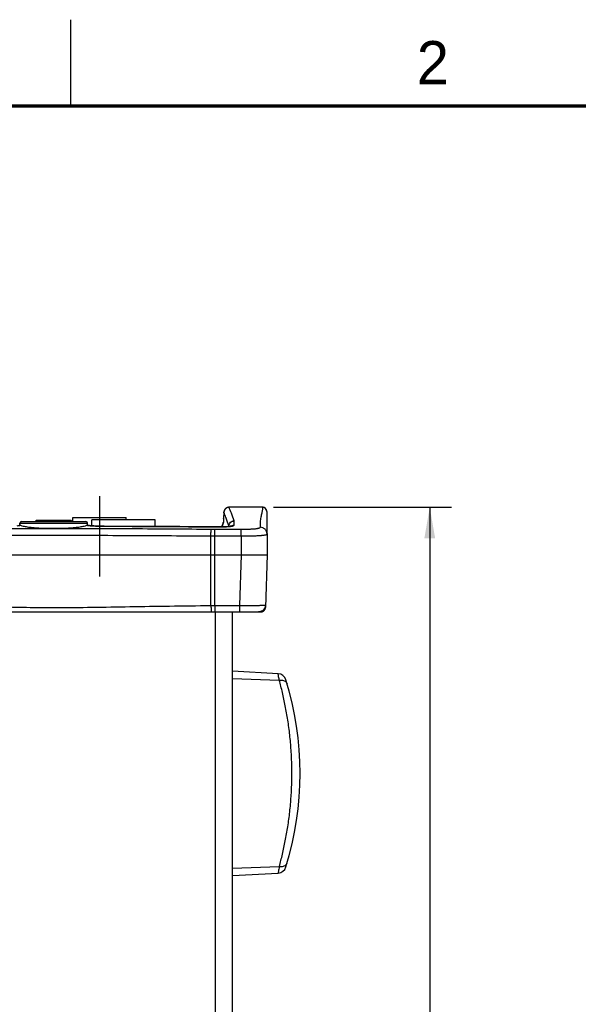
# Model space of a CAD drawing. Header units: inches. Extents: x 0 to 34, y 0 to 22.
# Tile 97 of 98: x 25.2 to 28.4, y 16.3 to 22. Entities that reach past the tile are written whole.
import ezdxf

# ---------------------------------------------------------------- set-up
doc = ezdxf.new("R2010")
doc.units = ezdxf.units.IN
doc.header["$LTSCALE"] = 1.87
doc.header["$MEASUREMENT"] = 0
doc.linetypes.add('CENTER', pattern=[0.6, 0.375, -0.075, 0.075, -0.075])
doc.layers.get('0').update_dxf_attribs({"linetype": 'CONTINUOUS'})
doc.layers.add('DEFAULT_1', color=7, linetype='CENTER')
doc.layers.add('DIMENSIONS', color=7, linetype='CONTINUOUS')
doc.styles.get("Standard").update_dxf_attribs({"font": 'txt', "width": 0.8})
doc.dimstyles.new('DIMSTYLE_1', dxfattribs={"dimtxt": 0.125, "dimasz": 0.18, "dimexe": 0.18, "dimexo": 0.0625, "dimgap": 0.09, "dimtad": 0, "dimtih": 1, "dimtoh": 1, "dimdec": 3, "dimzin": 4, "dimdsep": 46, "dimtxsty": 'STANDARD', "dimblk": '_FILLED', "dimblk1": '_FILLED', "dimblk2": '_FILLED', "dimcen": 0.09, "dimadec": 0, "dimazin": 0, "dimtp": 0.001, "dimtm": 0.001, "dimtfac": 1, "dimtdec": 3, "dimtofl": 0, "dimtmove": 0, "dimatfit": 3, "dimldrblk": '_FILLED', "dimfxl": 1, "dimtolj": 1, "dimtzin": 4, "dimarcsym": 0})

# ---------------------------------------------------------------- blocks, each defined once
blk = doc.blocks.new('_FILLED')
at = {"color": 0, "linetype": 'BYBLOCK'}
blk.add_solid([(0, 0), (-1, 0.174), (-1, -0.174)], dxfattribs=at)
blk = doc.blocks.new('*D2')
at = {"layer": 'DIMENSIONS', "color": 2, "linetype": 'CONTINUOUS'}
for p, q in [((26.6728, 19.1783), (27.7025, 19.1783)), ((27.5775, 19.1783), (27.5775, 14.2614)), ((27.5775, 8.3784), (27.5775, 14.0114)), ((26.6728, 8.3784), (27.7025, 8.3784))]:
    blk.add_line(p, q, dxfattribs=at)
at = {"layer": 'DIMENSIONS', "color": 2, "linetype": 'CONTINUOUS', "xscale": 0.18, "yscale": 0.18, "zscale": 0.18}
for p, rotation in [((27.5775, 19.1783), 90), ((27.5775, 8.3784), 270)]:
    blk.add_blockref('_FILLED', p, dxfattribs=dict(at, rotation=rotation))
at = {"layer": 'DIMENSIONS', "color": 2, "linetype": 'CONTINUOUS', "width": 0.8}
for s, p in [('10.800', (26.815, 14.0739)), ('[', (27.54, 14.0739)), ('274.32', (27.64, 14.0739)), (']', (28.24, 14.0739))]:
    blk.add_text(s, height=0.125, dxfattribs=at).set_placement(p)

msp = doc.modelspace()

# ---------------------------------------------------------------- linework, layer by layer
at = {"color": 2, "linetype": 'CONTINUOUS'}
msp.add_line((25.5, 22), (25.5, 21.5), dxfattribs=at)
at = {"color": 7, "linetype": 'CONTINUOUS'}
for p, q in [((26.3866, 19.1495), (26.3849, 19.1146)), ((26.3866, 19.149), (26.3866, 19.1495)), ((26.6103, 19.1783), (26.4164, 19.1783)), ((26.4165, 19.1783), (26.4166, 19.1783)), ((26.4169, 19.1783), (26.4169, 19.1783)), ((26.6103, 19.1783), (26.4169, 19.1783)), ((26.6103, 19.1783), (26.6103, 19.1783)), ((26.6353, 19.1533), (26.6352, 19.1552)), ((26.6353, 19.1533), (26.6375, 18.9033)), ((25.2167, 19.0953), (25.5883, 19.0953)), ((25.2955, 19.0953), (25.3035, 19.1033)), ((25.3035, 19.1033), (25.5015, 19.1033)), ((25.5095, 19.0953), (25.5015, 19.1033)), ((25.5135, 19.0953), (25.5135, 19.1183)), ((25.5135, 19.1183), (25.8215, 19.1183)), ((25.6235, 19.0713), (25.6235, 19.1063)), ((25.9885, 19.1063), (25.6235, 19.1063)), ((25.8215, 19.1063), (25.8215, 19.1183)), ((25.9885, 19.0674), (25.9885, 19.1063)), ((26.3836, 19.0919), (26.3737, 19.065)), ((26.3835, 19.0909), (26.3834, 19.0904)), ((26.3837, 19.0931), (26.3835, 19.0909)), ((26.3849, 19.1143), (26.3849, 19.1146)), ((26.4453, 19.075), (26.4461, 19.0992)), ((25.2096, 19.0745), (25.2052, 19.0738)), ((25.2063, 19.0746), (25.2067, 19.0857)), ((25.2067, 19.0857), (25.5983, 19.0857)), ((25.2111, 19.0742), (25.2096, 19.0744)), ((25.5954, 19.0744), (25.5938, 19.0742)), ((25.5987, 19.074), (25.5954, 19.0745)), ((25.5987, 19.0746), (25.5983, 19.0857)), ((25.6085, 19.0727), (25.5987, 19.074)), ((25.6942, 19.0686), (25.6941, 19.0684)), ((26.3339, 19.0104), (26.3339, 19.0497)), ((26.4865, 19.0497), (26.3339, 19.0497)), ((26.3461, 19.0649), (26.3458, 19.0647)), ((26.3737, 19.065), (26.3658, 19.0649)), ((26.4159, 19.0672), (26.4161, 19.0709)), ((26.416, 19.0672), (26.4161, 19.0704)), ((26.4865, 19.0104), (26.4865, 19.0497)), ((26.3112, 18.9033), (26.3113, 19.0104)), ((26.3339, 18.9033), (26.3339, 19.0104)), ((26.4865, 19.0104), (26.3339, 19.0104)), ((26.4865, 19.0104), (26.4875, 18.9033)), ((24.3912, 18.9033), (26.4875, 18.9033)), ((26.312, 18.6096), (26.3112, 18.9033)), ((26.3339, 18.6097), (26.3339, 18.9033)), ((26.4876, 18.9033), (26.4773, 18.6108)), ((26.6375, 18.9033), (26.6268, 18.5974)), ((24.3059, 18.5733), (26.6019, 18.5733)), ((26.3375, 8.9833), (26.3375, 18.5733)), ((26.4375, 8.9833), (26.4375, 18.5733)), ((26.7002, 18.2151), (26.4375, 18.2289)), ((26.4375, 18.1872), (26.7071, 18.1775)), ((26.4375, 17.0894), (26.7071, 17.0992)), ((26.4375, 17.0478), (26.7002, 17.0615))]:
    msp.add_line(p, q, dxfattribs=at)
at = {"color": 7, "linetype": 'CONTINUOUS', "const_width": 0.02}
msp.add_lwpolyline([(33.5, 21.5), (0.5, 21.5)], dxfattribs=at)
at = {"color": 7, "linetype": 'CONTINUOUS'}
for points in [[(26.4163, 19.1783), (26.4034, 19.1753), (26.3935, 19.1675), (26.3876, 19.156), (26.3866, 19.1495)], [(26.6352, 19.1552), (26.6337, 19.162), (26.628, 19.1709), (26.6192, 19.1767), (26.6103, 19.1783)], [(26.3842, 19.1009), (26.3839, 19.0965), (26.3837, 19.0931)], [(26.3849, 19.1146), (26.3849, 19.1128), (26.3845, 19.1064), (26.3842, 19.1009)], [(25.6942, 19.0686), (25.6881, 19.0687), (25.6689, 19.069), (25.6511, 19.0696), (25.6349, 19.0705), (25.6207, 19.0715), (25.6085, 19.0727)], [(26.3461, 19.0649), (26.1327, 19.0665), (25.907, 19.0679), (25.6942, 19.0686)], [(26.43, 19.0694), (26.4296, 19.0693), (26.424, 19.0681), (26.4127, 19.0668), (26.3962, 19.0656), (26.3759, 19.065), (26.3533, 19.0648), (26.3461, 19.0649)]]:
    msp.add_lwpolyline(points, dxfattribs=at)
for centre, radius, start, end in [((25.2167, 19.0853), 0.01, 90, 178), ((25.5883, 19.0853), 0.01, 2, 90), ((26.6976, 18.1652), 0.05, 17.2373, 86.9996), ((24.9995, 17.6383), 1.828, 342.7628, 17.2372), ((26.6976, 17.1115), 0.05, 273.0004, 342.7627)]:
    msp.add_arc(centre, radius, start, end, dxfattribs=at)
for points, knots in [([(26.3866, 19.149), (26.3863, 19.1432), (26.3858, 19.1316), (26.3852, 19.12), (26.3849, 19.1143)], [0, 0, 0, 0, 0.499997, 1, 1, 1, 1]), ([(26.3874, 19.1552), (26.3873, 19.1545), (26.3869, 19.1529), (26.3867, 19.1512), (26.3867, 19.1503)], [0, 0, 0, 0, 0.429399, 1, 1, 1, 1]), ([(26.3938, 19.1677), (26.3936, 19.1675), (26.3926, 19.1663), (26.3909, 19.1639), (26.3891, 19.1604), (26.3881, 19.1578), (26.3877, 19.1564), (26.3877, 19.1562)], [0, 0, 0, 0, 0.073677, 0.367279, 0.661658, 0.953309, 1, 1, 1, 1]), ([(26.4039, 19.1755), (26.4032, 19.1751), (26.4013, 19.1742), (26.3985, 19.1724), (26.3959, 19.1701), (26.3944, 19.1685), (26.3938, 19.1677)], [0, 0, 0, 0, 0.18484, 0.483997, 0.778186, 1, 1, 1, 1]), ([(26.4164, 19.1783), (26.4151, 19.1783), (26.4126, 19.1781), (26.4089, 19.1774), (26.406, 19.1764), (26.4043, 19.1757), (26.4039, 19.1755)], [0, 0, 0, 0, 0.291708, 0.58562, 0.88396, 1, 1, 1, 1]), ([(26.446, 19.0997), (26.4407, 19.1145), (26.4312, 19.1408), (26.4211, 19.1669), (26.4164, 19.1783)], [0, 0, 0, 0, 0.560348, 1, 1, 1, 1]), ([(26.6103, 19.1783), (26.6103, 19.1734), (26.61, 19.1622), (26.6056, 19.1431), (26.6002, 19.1197), (26.5959, 19.0922), (26.5963, 19.0728), (26.5964, 19.0628)], [0, 0, 0, 0, 0.124468, 0.287756, 0.502511, 0.74268, 1, 1, 1, 1]), ([(26.6342, 19.1603), (26.6339, 19.1614), (26.6331, 19.1637), (26.6314, 19.1668), (26.6292, 19.1696), (26.6267, 19.1722), (26.6239, 19.1743), (26.6208, 19.1761), (26.6174, 19.1773), (26.6139, 19.1781), (26.6115, 19.1783), (26.6103, 19.1783)], [0, 0, 0, 0, 0.110276, 0.221942, 0.332976, 0.441755, 0.551597, 0.663996, 0.777193, 0.8893, 1, 1, 1, 1]), ([(26.6352, 19.1552), (26.6351, 19.1558), (26.6349, 19.1575), (26.6346, 19.1592), (26.6342, 19.1603)], [0, 0, 0, 0, 0.333686, 1, 1, 1, 1]), ([(26.3836, 19.092), (26.3836, 19.0918), (26.3835, 19.0908), (26.3834, 19.0893), (26.3832, 19.088), (26.3832, 19.0874)], [0, 0, 0, 0, 0.155502, 0.629396, 1, 1, 1, 1]), ([(26.3847, 19.1091), (26.3846, 19.1076), (26.3845, 19.1048), (26.3842, 19.1007), (26.384, 19.0972), (26.3838, 19.0943), (26.3837, 19.0927), (26.3836, 19.092)], [0, 0, 0, 0, 0.263749, 0.497988, 0.705644, 0.887005, 1, 1, 1, 1]), ([(26.4161, 19.0709), (26.4108, 19.0856), (26.4049, 19.1019), (26.3987, 19.1181), (26.3981, 19.1198)], [0, 0, 0, 0, 0.897364, 1, 1, 1, 1]), ([(26.4162, 19.0726), (26.4165, 19.0758), (26.4183, 19.0828), (26.4247, 19.0919), (26.4345, 19.0982), (26.4422, 19.0997), (26.446, 19.0997)], [0, 0, 0, 0, 0.220586, 0.480096, 0.740025, 1, 1, 1, 1]), ([(26.4163, 19.0725), (26.4166, 19.0756), (26.4185, 19.0824), (26.4248, 19.0914), (26.4346, 19.0977), (26.4423, 19.0992), (26.4461, 19.0992)], [0, 0, 0, 0, 0.212272, 0.474385, 0.737004, 1, 1, 1, 1]), ([(26.4461, 19.0992), (26.4461, 19.0993), (26.4461, 19.0995), (26.4461, 19.0996), (26.446, 19.0997)], [0, 0, 0, 0, 0.492716, 1, 1, 1, 1]), ([(26.3143, 19.0498), (26.2384, 19.0505), (26.0866, 19.0517), (25.8587, 19.053), (25.6306, 19.0538), (25.4025, 19.0541), (25.1743, 19.0538), (24.9463, 19.053), (24.7184, 19.0517), (24.5665, 19.0505), (24.4906, 19.0498)], [0, 0, 0, 0, 0.12483, 0.249806, 0.374879, 0.5, 0.625121, 0.750194, 0.87517, 1, 1, 1, 1]), ([(25.2111, 19.0742), (25.2156, 19.0719), (25.2283, 19.0686), (25.2513, 19.0645), (25.282, 19.0612), (25.3187, 19.0585), (25.3595, 19.0569), (25.3879, 19.0565), (25.4025, 19.0565)], [0, 0, 0, 0, 0.078612, 0.201912, 0.364418, 0.558173, 0.773507, 1, 1, 1, 1]), ([(25.4025, 19.0565), (25.417, 19.0565), (25.4454, 19.0569), (25.4863, 19.0585), (25.5229, 19.0612), (25.5536, 19.0645), (25.5766, 19.0686), (25.5893, 19.0719), (25.5938, 19.0742)], [0, 0, 0, 0, 0.226492, 0.441826, 0.635579, 0.798084, 0.921383, 1, 1, 1, 1]), ([(25.614, 19.0718), (25.6221, 19.0711), (25.6392, 19.0699), (25.6659, 19.0688), (25.6845, 19.0685), (25.6941, 19.0684)], [0, 0, 0, 0, 0.303442, 0.642268, 1, 1, 1, 1]), ([(25.6941, 19.0684), (25.8028, 19.0682), (26.02, 19.0672), (26.2373, 19.0656), (26.3458, 19.0647)], [0, 0, 0, 0, 0.5002, 1, 1, 1, 1]), ([(26.3113, 19.0104), (26.3113, 19.0151), (26.3115, 19.0239), (26.312, 19.0357), (26.3131, 19.044), (26.3135, 19.0486), (26.3143, 19.0498)], [0, 0, 0, 0, 0.356158, 0.665762, 0.889459, 1, 1, 1, 1]), ([(26.3339, 19.0497), (26.3305, 19.0497), (26.3239, 19.0497), (26.3174, 19.0498), (26.3143, 19.0498)], [0, 0, 0, 0, 0.524957, 1, 1, 1, 1]), ([(26.3458, 19.0647), (26.3539, 19.0646), (26.3694, 19.0646), (26.391, 19.0651), (26.4046, 19.0658), (26.4108, 19.0663)], [0, 0, 0, 0, 0.374312, 0.71388, 1, 1, 1, 1]), ([(26.4108, 19.0663), (26.4157, 19.0667), (26.4243, 19.0675), (26.4353, 19.0695), (26.442, 19.0712), (26.4452, 19.0739), (26.4453, 19.075)], [0, 0, 0, 0, 0.407198, 0.712349, 0.905367, 1, 1, 1, 1]), ([(26.4161, 19.0704), (26.4161, 19.0705), (26.4161, 19.0707), (26.4161, 19.0708), (26.4161, 19.0709)], [0, 0, 0, 0, 0.49588, 1, 1, 1, 1]), ([(26.4277, 19.0694), (26.4296, 19.0708), (26.4352, 19.0738), (26.4415, 19.075), (26.4453, 19.075)], [0, 0, 0, 0, 0.386942, 1, 1, 1, 1]), ([(26.5964, 19.0628), (26.5964, 19.0622), (26.5961, 19.0609), (26.5947, 19.0594), (26.5929, 19.0581), (26.5905, 19.057), (26.5878, 19.0561), (26.5849, 19.0552), (26.5817, 19.0545), (26.5782, 19.0539), (26.5746, 19.0533), (26.5706, 19.0528), (26.5663, 19.0523), (26.5615, 19.0519), (26.5561, 19.0515), (26.5499, 19.0511), (26.5428, 19.0507), (26.5345, 19.0504), (26.5249, 19.0501), (26.5137, 19.0499), (26.5008, 19.0498), (26.4915, 19.0497), (26.4865, 19.0497)], [0, 0, 0, 0, 0.015736, 0.032851, 0.052827, 0.075691, 0.101025, 0.128334, 0.157243, 0.187847, 0.220504, 0.255568, 0.293672, 0.335783, 0.383104, 0.437137, 0.499518, 0.571996, 0.656394, 0.754565, 0.868377, 1, 1, 1, 1]), ([(26.6364, 19.0234), (26.6364, 19.0285), (26.6342, 19.0389), (26.6253, 19.052), (26.612, 19.0607), (26.6016, 19.0628), (26.5964, 19.0628)], [0, 0, 0, 0, 0.249231, 0.498911, 0.749228, 1, 1, 1, 1]), ([(26.3113, 19.0104), (26.2356, 19.0111), (26.0843, 19.0124), (25.8572, 19.0136), (25.6299, 19.0144), (25.4025, 19.0147), (25.1751, 19.0144), (24.9478, 19.0136), (24.7206, 19.0124), (24.5693, 19.0111), (24.4937, 19.0104)], [0, 0, 0, 0, 0.124831, 0.249806, 0.374879, 0.5, 0.625121, 0.750193, 0.875169, 1, 1, 1, 1]), ([(26.3339, 19.0104), (26.3299, 19.0104), (26.3224, 19.0104), (26.3149, 19.0104), (26.3113, 19.0104)], [0, 0, 0, 0, 0.524957, 1, 1, 1, 1]), ([(26.6364, 19.0234), (26.6364, 19.0228), (26.636, 19.0215), (26.6343, 19.02), (26.6319, 19.0188), (26.6289, 19.0177), (26.6252, 19.0168), (26.6209, 19.016), (26.6162, 19.0153), (26.6109, 19.0146), (26.6051, 19.0141), (26.5988, 19.0136), (26.5919, 19.0131), (26.5844, 19.0127), (26.5761, 19.0122), (26.567, 19.0118), (26.5569, 19.0115), (26.5456, 19.0111), (26.5331, 19.0108), (26.519, 19.0106), (26.5034, 19.0104), (26.4924, 19.0104), (26.4865, 19.0104)], [0, 0, 0, 0, 0.011658, 0.025387, 0.042778, 0.064052, 0.089029, 0.1174, 0.148863, 0.183483, 0.221489, 0.262937, 0.308042, 0.35727, 0.411233, 0.470775, 0.536791, 0.610242, 0.692149, 0.783591, 0.885714, 1, 1, 1, 1]), ([(26.4875, 18.9033), (26.5017, 18.9033), (26.5289, 18.903), (26.5664, 18.9029), (26.5969, 18.9028), (26.6185, 18.9029), (26.6311, 18.9029), (26.6363, 18.9032), (26.6375, 18.9033)], [0, 0, 0, 0, 0.285294, 0.542344, 0.749978, 0.895309, 0.976055, 1, 1, 1, 1]), ([(24.4929, 18.6023), (24.5672, 18.6023), (24.7067, 18.6024), (24.9035, 18.6021), (25.0799, 18.6028), (25.2501, 18.599), (25.4302, 18.5966), (25.6297, 18.5997), (25.8461, 18.6038), (26.0754, 18.607), (26.2317, 18.6088), (26.312, 18.6096)], [0, 0, 0, 0, 0.122411, 0.230073, 0.324611, 0.413257, 0.510779, 0.621674, 0.74225, 0.867669, 1, 1, 1, 1]), ([(26.312, 18.6096), (26.3144, 18.6096), (26.3193, 18.6096), (26.3266, 18.6097), (26.3315, 18.6097), (26.3339, 18.6097)], [0, 0, 0, 0, 0.332983, 0.666392, 1, 1, 1, 1]), ([(26.312, 18.6096), (26.312, 18.6049), (26.3123, 18.5966), (26.3126, 18.5846), (26.314, 18.5788), (26.3138, 18.5733), (26.3148, 18.5733)], [0, 0, 0, 0, 0.382933, 0.705278, 0.920593, 1, 1, 1, 1]), ([(26.3339, 18.6097), (26.334, 18.6051), (26.3338, 18.5967), (26.3347, 18.5845), (26.3329, 18.579), (26.3348, 18.5733), (26.3339, 18.5733)], [0, 0, 0, 0, 0.38526, 0.709147, 0.924498, 1, 1, 1, 1]), ([(26.3339, 18.6097), (26.3495, 18.6099), (26.3811, 18.6101), (26.4289, 18.6104), (26.4611, 18.6107), (26.4773, 18.6108)], [0, 0, 0, 0, 0.326893, 0.660225, 1, 1, 1, 1]), ([(26.4773, 18.6108), (26.4774, 18.606), (26.4772, 18.5974), (26.4781, 18.5848), (26.4762, 18.5792), (26.4783, 18.5733), (26.4773, 18.5733)], [0, 0, 0, 0, 0.38527, 0.709166, 0.92452, 1, 1, 1, 1]), ([(26.4773, 18.6108), (26.4835, 18.6108), (26.4952, 18.6108), (26.5118, 18.6108), (26.5264, 18.6108), (26.5394, 18.6108), (26.5509, 18.6108), (26.5611, 18.6108), (26.5703, 18.6108), (26.5785, 18.6108), (26.5861, 18.6108), (26.5929, 18.6108), (26.5992, 18.6109), (26.6048, 18.6109), (26.61, 18.611), (26.6146, 18.6111), (26.6187, 18.6112), (26.622, 18.6114), (26.6248, 18.6114), (26.6261, 18.6117), (26.6273, 18.6115), (26.6273, 18.6118)], [0, 0, 0, 0, 0.123781, 0.233705, 0.331091, 0.416963, 0.492932, 0.560656, 0.621467, 0.676424, 0.726352, 0.77188, 0.813464, 0.851396, 0.885808, 0.91666, 0.943721, 0.966517, 0.984232, 0.995768, 1, 1, 1, 1]), ([(26.6273, 18.6118), (26.6271, 18.6067), (26.6248, 18.5965), (26.6158, 18.5838), (26.6028, 18.5753), (26.5926, 18.5733), (26.5875, 18.5733)], [0, 0, 0, 0, 0.25, 0.5, 0.75, 1, 1, 1, 1]), ([(26.6019, 18.5733), (26.6029, 18.5733), (26.605, 18.5735), (26.6082, 18.5741), (26.6112, 18.5751), (26.6141, 18.5765), (26.6168, 18.5782), (26.6192, 18.5802), (26.6214, 18.5827), (26.6234, 18.5856), (26.6251, 18.589), (26.6264, 18.593), (26.6267, 18.5959), (26.6268, 18.5974)], [0, 0, 0, 0, 0.081721, 0.165136, 0.24965, 0.333828, 0.416157, 0.497518, 0.582344, 0.674215, 0.773943, 0.882204, 1, 1, 1, 1]), ([(26.7071, 18.1775), (26.7062, 18.1823), (26.7047, 18.1906), (26.7025, 18.2026), (26.7015, 18.2083), (26.7003, 18.2146), (26.7003, 18.2146)], [0, 0, 0, 0, 0.38872, 0.69002, 0.895686, 1, 1, 1, 1]), ([(26.7071, 18.1775), (26.7112, 18.178), (26.7194, 18.1782), (26.7311, 18.1762), (26.741, 18.1718), (26.7485, 18.1653), (26.7515, 18.1597), (26.7524, 18.1568)], [0, 0, 0, 0, 0.235449, 0.454817, 0.653782, 0.833103, 1, 1, 1, 1]), ([(26.7071, 17.0992), (26.7136, 17.1227), (26.7262, 17.1719), (26.7429, 17.2488), (26.7573, 17.3307), (26.7686, 17.4163), (26.7763, 17.5042), (26.7802, 17.5935), (26.7802, 17.6831), (26.7763, 17.7724), (26.7686, 17.8604), (26.7573, 17.9459), (26.7429, 18.0279), (26.7262, 18.1048), (26.7136, 18.154), (26.7071, 18.1775)], [0, 0, 0, 0, 0.067122, 0.139625, 0.216219, 0.295679, 0.376834, 0.458764, 0.541227, 0.623157, 0.704316, 0.783776, 0.860369, 0.932873, 1, 1, 1, 1]), ([(26.7071, 17.0992), (26.7062, 17.0943), (26.7047, 17.0861), (26.7025, 17.0741), (26.7015, 17.0683), (26.7003, 17.062), (26.7003, 17.062)], [0, 0, 0, 0, 0.38872, 0.69002, 0.895686, 1, 1, 1, 1]), ([(26.7071, 17.0992), (26.7112, 17.0987), (26.7194, 17.0984), (26.7311, 17.1005), (26.741, 17.1048), (26.7485, 17.1113), (26.7515, 17.1169), (26.7524, 17.1198)], [0, 0, 0, 0, 0.235449, 0.454817, 0.653782, 0.833103, 1, 1, 1, 1])]:
    msp.add_open_spline(points, degree=3, knots=knots, dxfattribs=at)
for points in [[(26.3867, 19.1503), (26.3866, 19.1498), (26.3866, 19.1494), (26.3866, 19.149)], [(26.3981, 19.1198), (26.3944, 19.1295), (26.3906, 19.1393), (26.3866, 19.149)], [(26.3877, 19.1562), (26.3876, 19.1559), (26.3875, 19.1555), (26.3874, 19.1552)], [(26.3828, 19.0855), (26.3829, 19.0872), (26.3831, 19.0888), (26.3834, 19.0905)], [(26.3849, 19.1143), (26.3849, 19.1125), (26.3848, 19.1108), (26.3847, 19.1091)], [(25.1909, 19.0718), (25.1976, 19.0725), (25.2044, 19.0732), (25.2111, 19.0742)], [(25.5938, 19.0742), (25.6005, 19.0732), (25.6073, 19.0725), (25.614, 19.0718)], [(26.3828, 19.0855), (26.3801, 19.078), (26.3777, 19.0716), (26.3753, 19.065)], [(26.383, 19.0862), (26.383, 19.086), (26.3829, 19.0858), (26.3828, 19.0855)], [(26.3832, 19.0874), (26.3831, 19.087), (26.3831, 19.0866), (26.383, 19.0862)], [(26.4161, 19.0709), (26.4161, 19.0715), (26.4161, 19.0721), (26.4162, 19.0726)], [(26.4161, 19.0704), (26.4162, 19.0711), (26.4162, 19.0718), (26.4163, 19.0725)]]:
    msp.add_open_spline(points, degree=3, dxfattribs=at)
at = {"layer": 'DEFAULT_1', "color": 7, "linetype": 'CENTER'}
msp.add_line((25.6675, 19.2433), (25.6675, 18.7783), dxfattribs=at)

# ---------------------------------------------------------------- texts
at = {"color": 2, "linetype": 'CONTINUOUS'}
msp.add_text('2', height=0.25, dxfattribs=at).set_placement((27.5025, 21.6262))

# ---------------------------------------------------------------- dimensions: what is measured, and where the dimension line sits
at = {"layer": 'DIMENSIONS', "color": 2, "linetype": 'CONTINUOUS'}
dim = msp.add_linear_dim(base=(27.5775, 8.3784), p1=(26.6728, 19.1783), p2=(26.6728, 8.3784), angle=270, dimstyle='DIMSTYLE_1', dxfattribs=at)
dim.commit()
dim.dimension.update_dxf_attribs({"geometry": '*D2', "text_midpoint": (27.5775, 14.1364), "dimtype": 160})

doc.saveas('drawing.dxf')
